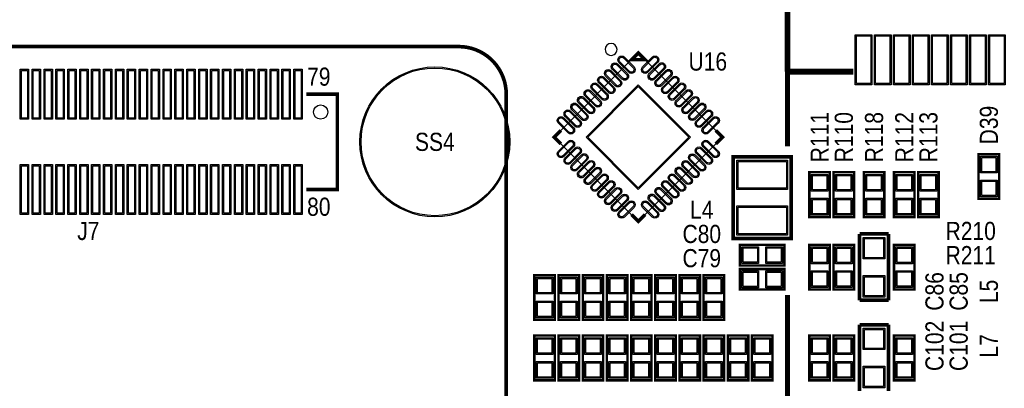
# Model space of a CAD drawing. Extents: x -17 to 137, y -14 to 84.
# Tile 10 of 12: x 57 to 98, y 41 to 57. Entities that reach past the tile are written whole.
import ezdxf
from ezdxf.enums import TextEntityAlignment as Align

# ---------------------------------------------------------------- set-up
doc = ezdxf.new("R2010")
doc.units = 0
for name, color, linetype in [('BG_SILKSCREEN_TOP', 40, 'CONTINUOUS'), ('PG_SILKSCREEN_TOP', 254, 'CONTINUOUS'), ('PIN_SOLDERMASK_TOP', 12, 'CONTINUOUS'), ('PIN_TOP', 92, 'CONTINUOUS'), ('RD_SILKSCREEN_TOP', 20, 'CONTINUOUS')]:
    doc.layers.add(name, color=color, linetype=linetype)

msp = doc.modelspace()

# ---------------------------------------------------------------- linework, layer by layer
at = {"layer": 'BG_SILKSCREEN_TOP'}
for points, const_width in [([(89.201168, 61.247884), (89.201168, 54.568192)], 0.249911), ([(89.201473, 61.248087), (89.201473, 54.568496)], 0.249911), ([(75.379834, 55.618888), (17.37995, 55.618888)], 0.1524), ([(89.201168, 54.568192), (91.963977, 54.568192)], 0.249911), ([(89.201473, 54.568496), (91.964154, 54.568496)], 0.249911), ([(89.201168, 54.568192), (89.201168, 51.435)], 0.2032), ([(77.37983, 52.618894), (77.37983, 53.618892)], 0.1524), ([(77.37983, 12.618974), (77.37983, 52.618894)], 0.1524), ([(89.201473, 31.75), (89.201473, 45.1866)], 0.2032)]:
    msp.add_lwpolyline(points, dxfattribs=dict(at, const_width=const_width))
at = {"layer": 'BG_SILKSCREEN_TOP', "const_width": 0.1524}
msp.add_lwpolyline([(77.37983, 53.618892, 0.414214), (75.379834, 55.618888)], format="xyb", dxfattribs=at)
at = {"layer": 'PG_SILKSCREEN_TOP'}
msp.add_lwpolyline([(82.037987, 55.499, 1), (81.538013, 55.499017, 1)], format="xyb", close=True, dxfattribs=at)
for points, const_width in [([(82.648146, 55.068826), (82.931, 55.35168), (83.213854, 55.068826), (82.648146, 55.068826)], 0.150089), ([(89.201371, 54.568293), (91.963977, 54.568293)], 0.250012), ([(68.980025, 49.6189), (70.280022, 49.6189), (70.280022, 53.618892), (68.980025, 53.618892)], 0.150012), ([(79.678174, 52.098854), (79.39532, 51.816), (79.678174, 51.533146)], 0.150089), ([(86.183826, 52.098854), (86.46668, 51.816), (86.183826, 51.533146)], 0.150089), ([(86.91499, 50.994818), (86.91499, 47.557182), (89.355168, 47.557182), (89.355168, 50.995072), (86.91499, 50.995072), (86.91499, 50.994818)], 0.1524), ([(97.2312, 49.2252), (97.2312, 51.1048), (98.0948, 51.1048), (98.0948, 49.2252), (97.2312, 49.2252)], 0.1016), ([(90.1192, 48.4632), (90.1192, 50.3428), (90.9828, 50.3428), (90.9828, 48.4632), (90.1192, 48.4632)], 0.1016), ([(91.1352, 48.4632), (91.1352, 50.3428), (91.9988, 50.3428), (91.9988, 48.4632), (91.1352, 48.4632)], 0.1016), ([(93.2688, 50.3428), (93.2688, 48.4632), (92.4052, 48.4632), (92.4052, 50.3428), (93.2688, 50.3428)], 0.1016), ([(93.6752, 48.4632), (93.6752, 50.3428), (94.5388, 50.3428), (94.5388, 48.4632), (93.6752, 48.4632)], 0.1016), ([(94.6912, 48.4632), (94.6912, 50.3428), (95.5548, 50.3428), (95.5548, 48.4632), (94.6912, 48.4632)], 0.1016), ([(82.648146, 48.563174), (82.931, 48.28032), (83.213854, 48.563174)], 0.150089), ([(92.2274, 44.9707), (92.2274, 47.752)], 0.1524), ([(92.2274, 47.752), (93.4466, 47.752)], 0.1524), ([(93.4466, 47.752), (93.4466, 44.9707)], 0.1524), ([(87.1982, 47.2948), (89.0778, 47.2948), (89.0778, 46.4312), (87.1982, 46.4312), (87.1982, 47.2948)], 0.1016), ([(90.1192, 45.4152), (90.1192, 47.2948), (90.9828, 47.2948), (90.9828, 45.4152), (90.1192, 45.4152)], 0.1016), ([(91.1352, 45.4152), (91.1352, 47.2948), (91.9988, 47.2948), (91.9988, 45.4152), (91.1352, 45.4152)], 0.1016), ([(94.5388, 47.2948), (94.5388, 45.4152), (93.6752, 45.4152), (93.6752, 47.2948), (94.5388, 47.2948)], 0.1016), ([(78.5622, 44.1452), (78.5622, 46.0248), (79.4258, 46.0248), (79.4258, 44.1452), (78.5622, 44.1452)], 0.1016), ([(79.5782, 44.1452), (79.5782, 46.0248), (80.4418, 46.0248), (80.4418, 44.1452), (79.5782, 44.1452)], 0.1016), ([(80.5942, 44.1452), (80.5942, 46.0248), (81.4578, 46.0248), (81.4578, 44.1452), (80.5942, 44.1452)], 0.1016), ([(81.6102, 44.1452), (81.6102, 46.0248), (82.4738, 46.0248), (82.4738, 44.1452), (81.6102, 44.1452)], 0.1016), ([(82.6262, 44.1452), (82.6262, 46.0248), (83.4898, 46.0248), (83.4898, 44.1452), (82.6262, 44.1452)], 0.1016), ([(83.6422, 44.1452), (83.6422, 46.0248), (84.5058, 46.0248), (84.5058, 44.1452), (83.6422, 44.1452)], 0.1016), ([(84.6582, 44.1452), (84.6582, 46.0248), (85.5218, 46.0248), (85.5218, 44.1452), (84.6582, 44.1452)], 0.1016), ([(85.6742, 44.1452), (85.6742, 46.0248), (86.5378, 46.0248), (86.5378, 44.1452), (85.6742, 44.1452)], 0.1016), ([(87.1982, 46.2788), (89.0778, 46.2788), (89.0778, 45.4152), (87.1982, 45.4152), (87.1982, 46.2788)], 0.1016), ([(93.4466, 44.9707), (92.2274, 44.9707)], 0.1524), ([(92.2274, 41.1607), (92.2274, 43.942)], 0.1524), ([(92.2274, 43.942), (93.4466, 43.942)], 0.1524), ([(93.4466, 43.942), (93.4466, 41.1607)], 0.1524), ([(78.5622, 41.6052), (78.5622, 43.4848), (79.4258, 43.4848), (79.4258, 41.6052), (78.5622, 41.6052)], 0.1016), ([(80.4418, 43.4848), (80.4418, 41.6052), (79.5782, 41.6052), (79.5782, 43.4848), (80.4418, 43.4848)], 0.1016), ([(81.4578, 43.4848), (81.4578, 41.6052), (80.5942, 41.6052), (80.5942, 43.4848), (81.4578, 43.4848)], 0.1016), ([(82.4738, 43.4848), (82.4738, 41.6052), (81.6102, 41.6052), (81.6102, 43.4848), (82.4738, 43.4848)], 0.1016), ([(82.6262, 41.6052), (82.6262, 43.4848), (83.4898, 43.4848), (83.4898, 41.6052), (82.6262, 41.6052)], 0.1016), ([(83.6422, 41.6052), (83.6422, 43.4848), (84.5058, 43.4848), (84.5058, 41.6052), (83.6422, 41.6052)], 0.1016), ([(85.5218, 43.4848), (85.5218, 41.6052), (84.6582, 41.6052), (84.6582, 43.4848), (85.5218, 43.4848)], 0.1016), ([(85.6742, 41.6052), (85.6742, 43.4848), (86.5378, 43.4848), (86.5378, 41.6052), (85.6742, 41.6052)], 0.1016), ([(86.6902, 41.6052), (86.6902, 43.4848), (87.5538, 43.4848), (87.5538, 41.6052), (86.6902, 41.6052)], 0.1016), ([(88.5698, 43.4848), (88.5698, 41.6052), (87.7062, 41.6052), (87.7062, 43.4848), (88.5698, 43.4848)], 0.1016), ([(90.1192, 41.6052), (90.1192, 43.4848), (90.9828, 43.4848), (90.9828, 41.6052), (90.1192, 41.6052)], 0.1016), ([(91.1352, 41.6052), (91.1352, 43.4848), (91.9988, 43.4848), (91.9988, 41.6052), (91.1352, 41.6052)], 0.1016), ([(94.5388, 43.4848), (94.5388, 41.6052), (93.6752, 41.6052), (93.6752, 43.4848), (94.5388, 43.4848)], 0.1016)]:
    msp.add_lwpolyline(points, dxfattribs=dict(at, const_width=const_width))
msp.add_lwpolyline([(79.39532, 51.816), (82.931, 48.28032), (86.46668, 51.816), (82.931, 55.35168), (79.39532, 51.816)], dxfattribs=at)
at = {"layer": 'PIN_SOLDERMASK_TOP'}
for points in [[(92.751364, 56.11829), (92.751364, 54.018294), (92.051365, 54.018294), (92.051365, 56.11829)], [(93.551362, 56.11829), (93.551362, 54.018294), (92.851364, 54.018294), (92.851364, 56.11829)], [(94.351361, 56.11829), (94.351361, 54.018294), (93.651362, 54.018294), (93.651362, 56.11829)], [(95.151359, 56.11829), (95.151359, 54.018294), (94.45136, 54.018294), (94.45136, 56.11829)], [(95.951358, 56.11829), (95.951358, 54.018294), (95.251359, 54.018294), (95.251359, 56.11829)], [(96.751356, 56.11829), (96.751356, 54.018294), (96.051357, 54.018294), (96.051357, 56.11829)], [(97.551354, 56.11829), (97.551354, 54.018294), (96.851356, 54.018294), (96.851356, 56.11829)], [(98.351378, 56.11829), (98.351378, 54.018294), (97.651379, 54.018294), (97.651379, 56.11829)], [(57.305016, 54.66889), (57.305016, 52.568894), (56.955004, 52.568894), (56.955004, 54.66889)], [(57.805015, 54.66889), (57.805015, 52.568894), (57.455003, 52.568894), (57.455003, 54.66889)], [(58.305014, 54.66889), (58.305014, 52.568894), (57.955002, 52.568894), (57.955002, 54.66889)], [(58.805013, 54.66889), (58.805013, 52.568894), (58.455001, 52.568894), (58.455001, 54.66889)], [(59.305038, 54.66889), (59.305038, 52.568894), (58.955026, 52.568894), (58.955026, 54.66889)], [(59.805037, 54.66889), (59.805037, 52.568894), (59.455025, 52.568894), (59.455025, 54.66889)], [(60.305036, 54.66889), (60.305036, 52.568894), (59.955024, 52.568894), (59.955024, 54.66889)], [(60.805035, 54.66889), (60.805035, 52.568894), (60.455023, 52.568894), (60.455023, 54.66889)], [(61.305034, 54.66889), (61.305034, 52.568894), (60.955022, 52.568894), (60.955022, 54.66889)], [(61.805033, 54.66889), (61.805033, 52.568894), (61.455021, 52.568894), (61.455021, 54.66889)], [(62.305032, 54.66889), (62.305032, 52.568894), (61.95502, 52.568894), (61.95502, 54.66889)], [(62.805031, 54.66889), (62.805031, 52.568894), (62.455019, 52.568894), (62.455019, 54.66889)], [(63.30503, 54.66889), (63.30503, 52.568894), (62.955018, 52.568894), (62.955018, 54.66889)], [(63.805029, 54.66889), (63.805029, 52.568894), (63.455017, 52.568894), (63.455017, 54.66889)], [(64.305028, 54.66889), (64.305028, 52.568894), (63.955016, 52.568894), (63.955016, 54.66889)], [(64.805027, 54.66889), (64.805027, 52.568894), (64.455015, 52.568894), (64.455015, 54.66889)], [(65.305026, 54.66889), (65.305026, 52.568894), (64.955014, 52.568894), (64.955014, 54.66889)], [(65.805025, 54.66889), (65.805025, 52.568894), (65.455013, 52.568894), (65.455013, 54.66889)], [(66.305024, 54.66889), (66.305024, 52.568894), (65.955012, 52.568894), (65.955012, 54.66889)], [(66.805023, 54.66889), (66.805023, 52.568894), (66.455011, 52.568894), (66.455011, 54.66889)], [(67.305022, 54.66889), (67.305022, 52.568894), (66.95501, 52.568894), (66.95501, 54.66889)], [(67.805021, 54.66889), (67.805021, 52.568894), (67.455009, 52.568894), (67.455009, 54.66889)], [(68.30502, 54.66889), (68.30502, 52.568894), (67.955008, 52.568894), (67.955008, 54.66889)], [(68.805019, 54.66889), (68.805019, 52.568894), (68.455007, 52.568894), (68.455007, 54.66889)], [(80.738919, 51.816), (82.931, 54.008081), (85.123081, 51.816), (82.931, 49.623919)], [(98.013495, 50.314377), (97.312505, 50.314377), (97.312505, 51.015367), (98.013495, 51.015367)], [(57.305016, 50.668898), (57.305016, 48.568902), (56.955004, 48.568902), (56.955004, 50.668898)], [(57.805015, 50.668898), (57.805015, 48.568902), (57.455003, 48.568902), (57.455003, 50.668898)], [(58.305014, 50.668898), (58.305014, 48.568902), (57.955002, 48.568902), (57.955002, 50.668898)], [(58.805013, 50.668898), (58.805013, 48.568902), (58.455001, 48.568902), (58.455001, 50.668898)], [(59.305038, 50.668898), (59.305038, 48.568902), (58.955026, 48.568902), (58.955026, 50.668898)], [(59.805037, 50.668898), (59.805037, 48.568902), (59.455025, 48.568902), (59.455025, 50.668898)], [(60.305036, 50.668898), (60.305036, 48.568902), (59.955024, 48.568902), (59.955024, 50.668898)], [(60.805035, 50.668898), (60.805035, 48.568902), (60.455023, 48.568902), (60.455023, 50.668898)], [(61.305034, 50.668898), (61.305034, 48.568902), (60.955022, 48.568902), (60.955022, 50.668898)], [(61.805033, 50.668898), (61.805033, 48.568902), (61.455021, 48.568902), (61.455021, 50.668898)], [(62.305032, 50.668898), (62.305032, 48.568902), (61.95502, 48.568902), (61.95502, 50.668898)], [(62.805031, 50.668898), (62.805031, 48.568902), (62.455019, 48.568902), (62.455019, 50.668898)], [(63.30503, 50.668898), (63.30503, 48.568902), (62.955018, 48.568902), (62.955018, 50.668898)], [(63.805029, 50.668898), (63.805029, 48.568902), (63.455017, 48.568902), (63.455017, 50.668898)], [(64.305028, 50.668898), (64.305028, 48.568902), (63.955016, 48.568902), (63.955016, 50.668898)], [(64.805027, 50.668898), (64.805027, 48.568902), (64.455015, 48.568902), (64.455015, 50.668898)], [(65.305026, 50.668898), (65.305026, 48.568902), (64.955014, 48.568902), (64.955014, 50.668898)], [(65.805025, 50.668898), (65.805025, 48.568902), (65.455013, 48.568902), (65.455013, 50.668898)], [(66.305024, 50.668898), (66.305024, 48.568902), (65.955012, 48.568902), (65.955012, 50.668898)], [(66.805023, 50.668898), (66.805023, 48.568902), (66.455011, 48.568902), (66.455011, 50.668898)], [(67.305022, 50.668898), (67.305022, 48.568902), (66.95501, 48.568902), (66.95501, 50.668898)], [(67.805021, 50.668898), (67.805021, 48.568902), (67.455009, 48.568902), (67.455009, 50.668898)], [(68.30502, 50.668898), (68.30502, 48.568902), (67.955008, 48.568902), (67.955008, 50.668898)], [(68.805019, 50.668898), (68.805019, 48.568902), (68.455007, 48.568902), (68.455007, 50.668898)], [(87.0712, 50.84445), (89.2048, 50.84445), (89.2048, 49.62525), (87.0712, 49.62525)], [(90.901495, 49.552377), (90.200505, 49.552377), (90.200505, 50.253367), (90.901495, 50.253367)], [(91.917495, 49.552377), (91.216505, 49.552377), (91.216505, 50.253367), (91.917495, 50.253367)], [(92.486505, 50.253367), (93.187495, 50.253367), (93.187495, 49.552377), (92.486505, 49.552377)], [(94.457495, 49.552377), (93.756505, 49.552377), (93.756505, 50.253367), (94.457495, 50.253367)], [(95.473495, 49.552377), (94.772505, 49.552377), (94.772505, 50.253367), (95.473495, 50.253367)], [(98.013495, 49.314633), (97.312505, 49.314633), (97.312505, 50.015623), (98.013495, 50.015623)], [(90.901495, 48.552633), (90.200505, 48.552633), (90.200505, 49.253623), (90.901495, 49.253623)], [(91.917495, 48.552633), (91.216505, 48.552633), (91.216505, 49.253623), (91.917495, 49.253623)], [(92.486505, 49.253623), (93.187495, 49.253623), (93.187495, 48.552633), (92.486505, 48.552633)], [(94.457495, 48.552633), (93.756505, 48.552633), (93.756505, 49.253623), (94.457495, 49.253623)], [(95.473495, 48.552633), (94.772505, 48.552633), (94.772505, 49.253623), (95.473495, 49.253623)], [(87.0712, 48.92675), (89.2048, 48.92675), (89.2048, 47.70755), (87.0712, 47.70755)], [(93.286961, 46.705139), (92.387039, 46.705139), (92.387039, 47.605061), (93.286961, 47.605061)], [(87.287633, 46.512505), (87.287633, 47.213495), (87.988623, 47.213495), (87.988623, 46.512505)], [(88.287377, 46.512505), (88.287377, 47.213495), (88.988367, 47.213495), (88.988367, 46.512505)], [(90.901495, 46.504377), (90.200505, 46.504377), (90.200505, 47.205367), (90.901495, 47.205367)], [(91.917495, 46.504377), (91.216505, 46.504377), (91.216505, 47.205367), (91.917495, 47.205367)], [(93.756505, 47.205367), (94.457495, 47.205367), (94.457495, 46.504377), (93.756505, 46.504377)], [(79.344495, 45.234377), (78.643505, 45.234377), (78.643505, 45.935367), (79.344495, 45.935367)], [(80.360495, 45.234377), (79.659505, 45.234377), (79.659505, 45.935367), (80.360495, 45.935367)], [(81.376495, 45.234377), (80.675505, 45.234377), (80.675505, 45.935367), (81.376495, 45.935367)], [(82.392495, 45.234377), (81.691505, 45.234377), (81.691505, 45.935367), (82.392495, 45.935367)], [(83.408495, 45.234377), (82.707505, 45.234377), (82.707505, 45.935367), (83.408495, 45.935367)], [(84.424495, 45.234377), (83.723505, 45.234377), (83.723505, 45.935367), (84.424495, 45.935367)], [(85.440495, 45.234377), (84.739505, 45.234377), (84.739505, 45.935367), (85.440495, 45.935367)], [(86.456495, 45.234377), (85.755505, 45.234377), (85.755505, 45.935367), (86.456495, 45.935367)], [(87.287633, 45.496505), (87.287633, 46.197495), (87.988623, 46.197495), (87.988623, 45.496505)], [(88.287377, 45.496505), (88.287377, 46.197495), (88.988367, 46.197495), (88.988367, 45.496505)], [(90.901495, 45.504633), (90.200505, 45.504633), (90.200505, 46.205623), (90.901495, 46.205623)], [(91.917495, 45.504633), (91.216505, 45.504633), (91.216505, 46.205623), (91.917495, 46.205623)], [(93.286961, 45.104939), (92.387039, 45.104939), (92.387039, 46.004861), (93.286961, 46.004861)], [(93.756505, 46.205623), (94.457495, 46.205623), (94.457495, 45.504633), (93.756505, 45.504633)], [(79.344495, 44.234633), (78.643505, 44.234633), (78.643505, 44.935623), (79.344495, 44.935623)], [(80.360495, 44.234633), (79.659505, 44.234633), (79.659505, 44.935623), (80.360495, 44.935623)], [(81.376495, 44.234633), (80.675505, 44.234633), (80.675505, 44.935623), (81.376495, 44.935623)], [(82.392495, 44.234633), (81.691505, 44.234633), (81.691505, 44.935623), (82.392495, 44.935623)], [(83.408495, 44.234633), (82.707505, 44.234633), (82.707505, 44.935623), (83.408495, 44.935623)], [(84.424495, 44.234633), (83.723505, 44.234633), (83.723505, 44.935623), (84.424495, 44.935623)], [(85.440495, 44.234633), (84.739505, 44.234633), (84.739505, 44.935623), (85.440495, 44.935623)], [(86.456495, 44.234633), (85.755505, 44.234633), (85.755505, 44.935623), (86.456495, 44.935623)], [(93.286961, 42.895139), (92.387039, 42.895139), (92.387039, 43.795061), (93.286961, 43.795061)], [(79.344495, 42.694377), (78.643505, 42.694377), (78.643505, 43.395367), (79.344495, 43.395367)], [(79.659505, 43.395367), (80.360495, 43.395367), (80.360495, 42.694377), (79.659505, 42.694377)], [(80.675505, 43.395367), (81.376495, 43.395367), (81.376495, 42.694377), (80.675505, 42.694377)], [(81.691505, 43.395367), (82.392495, 43.395367), (82.392495, 42.694377), (81.691505, 42.694377)], [(83.408495, 42.694377), (82.707505, 42.694377), (82.707505, 43.395367), (83.408495, 43.395367)], [(84.424495, 42.694377), (83.723505, 42.694377), (83.723505, 43.395367), (84.424495, 43.395367)], [(84.739505, 43.395367), (85.440495, 43.395367), (85.440495, 42.694377), (84.739505, 42.694377)], [(86.456495, 42.694377), (85.755505, 42.694377), (85.755505, 43.395367), (86.456495, 43.395367)], [(87.472495, 42.694377), (86.771505, 42.694377), (86.771505, 43.395367), (87.472495, 43.395367)], [(87.787505, 43.395367), (88.488495, 43.395367), (88.488495, 42.694377), (87.787505, 42.694377)], [(90.901495, 42.694377), (90.200505, 42.694377), (90.200505, 43.395367), (90.901495, 43.395367)], [(91.917495, 42.694377), (91.216505, 42.694377), (91.216505, 43.395367), (91.917495, 43.395367)], [(93.756505, 43.395367), (94.457495, 43.395367), (94.457495, 42.694377), (93.756505, 42.694377)], [(79.344495, 41.694633), (78.643505, 41.694633), (78.643505, 42.395623), (79.344495, 42.395623)], [(79.659505, 42.395623), (80.360495, 42.395623), (80.360495, 41.694633), (79.659505, 41.694633)], [(80.675505, 42.395623), (81.376495, 42.395623), (81.376495, 41.694633), (80.675505, 41.694633)], [(81.691505, 42.395623), (82.392495, 42.395623), (82.392495, 41.694633), (81.691505, 41.694633)], [(83.408495, 41.694633), (82.707505, 41.694633), (82.707505, 42.395623), (83.408495, 42.395623)], [(84.424495, 41.694633), (83.723505, 41.694633), (83.723505, 42.395623), (84.424495, 42.395623)], [(84.739505, 42.395623), (85.440495, 42.395623), (85.440495, 41.694633), (84.739505, 41.694633)], [(86.456495, 41.694633), (85.755505, 41.694633), (85.755505, 42.395623), (86.456495, 42.395623)], [(87.472495, 41.694633), (86.771505, 41.694633), (86.771505, 42.395623), (87.472495, 42.395623)], [(87.787505, 42.395623), (88.488495, 42.395623), (88.488495, 41.694633), (87.787505, 41.694633)], [(90.901495, 41.694633), (90.200505, 41.694633), (90.200505, 42.395623), (90.901495, 42.395623)], [(91.917495, 41.694633), (91.216505, 41.694633), (91.216505, 42.395623), (91.917495, 42.395623)], [(93.756505, 42.395623), (94.457495, 42.395623), (94.457495, 41.694633), (93.756505, 41.694633)], [(93.286961, 41.294939), (92.387039, 41.294939), (92.387039, 42.194861), (93.286961, 42.194861)]]:
    msp.add_lwpolyline(points, close=True, dxfattribs=at)
for points in [[(82.527898, 54.538514), (82.11786, 54.948553, -1), (82.344162, 55.174855), (82.754201, 54.764817, -1)], [(83.74414, 54.948553), (83.334102, 54.538514, -1), (83.107799, 54.764817), (83.517838, 55.174855, -1)], [(81.962139, 53.97278), (81.5521, 54.382819, -1), (81.778403, 54.609121), (82.188441, 54.199083, -1)], [(82.244968, 54.255609), (81.834929, 54.665648, -1), (82.061232, 54.89195), (82.47127, 54.481912, -1)], [(84.027071, 54.665648), (83.617032, 54.255609, -1), (83.39073, 54.481912), (83.800768, 54.89195, -1)], [(84.3099, 54.382819), (83.899861, 53.97278, -1), (83.673559, 54.199083), (84.083597, 54.609121, -1)], [(81.679233, 53.68985), (81.269195, 54.099888, -1), (81.495497, 54.32619), (81.905536, 53.916152, -1)], [(84.592805, 54.099888), (84.182767, 53.68985, -1), (83.956464, 53.916152), (84.366503, 54.32619, -1)], [(81.113677, 53.124319), (80.703639, 53.534357, -1), (80.929941, 53.760659), (81.339979, 53.350621, -1)], [(81.396379, 53.407021), (80.986341, 53.817059, -1), (81.212643, 54.043361), (81.622681, 53.633323, -1)], [(84.875659, 53.817059), (84.465621, 53.407021, -1), (84.239319, 53.633323), (84.649357, 54.043361, -1)], [(85.158361, 53.534357), (84.748323, 53.124319, -1), (84.522021, 53.350621), (84.932059, 53.760659, -1)], [(80.830848, 52.841464), (80.42081, 53.251503, -1), (80.647112, 53.477805), (81.05715, 53.067767, -1)], [(85.44119, 53.251503), (85.031152, 52.841464, -1), (84.80485, 53.067767), (85.214888, 53.477805, -1)], [(80.547917, 52.558559), (80.137879, 52.968597, -1), (80.364181, 53.1949), (80.77422, 52.784861, -1)], [(85.724121, 52.968597), (85.314083, 52.558559, -1), (85.08778, 52.784861), (85.497819, 53.1949, -1)], [(79.982183, 51.992799), (79.572145, 52.402838, -1), (79.798447, 52.62914), (80.208486, 52.219102, -1)], [(80.265088, 52.27573), (79.85505, 52.685768, -1), (80.081352, 52.912071), (80.491391, 52.502032, -1)], [(86.00695, 52.685768), (85.596912, 52.27573, -1), (85.370609, 52.502032), (85.780648, 52.912071, -1)], [(86.289855, 52.402838), (85.879817, 51.992799, -1), (85.653514, 52.219102), (86.063553, 52.62914, -1)], [(80.208486, 51.412898), (79.798447, 51.00286, -1), (79.572145, 51.229162), (79.982183, 51.639201, -1)], [(80.491391, 51.129968), (80.081352, 50.719929, -1), (79.85505, 50.946232), (80.265088, 51.35627, -1)], [(85.780648, 50.719929), (85.370609, 51.129968, -1), (85.596912, 51.35627), (86.00695, 50.946232, -1)], [(86.063553, 51.00286), (85.653514, 51.412898, -1), (85.879817, 51.639201), (86.289855, 51.229162, -1)], [(80.77422, 50.847139), (80.364181, 50.4371, -1), (80.137879, 50.663403), (80.547917, 51.073441, -1)], [(85.497819, 50.4371), (85.08778, 50.847139, -1), (85.314083, 51.073441), (85.724121, 50.663403, -1)], [(81.05715, 50.564233), (80.647112, 50.154195, -1), (80.42081, 50.380497), (80.830848, 50.790536, -1)], [(81.339979, 50.281379), (80.929941, 49.871341, -1), (80.703639, 50.097643), (81.113677, 50.507681, -1)], [(84.932059, 49.871341), (84.522021, 50.281379, -1), (84.748323, 50.507681), (85.158361, 50.097643, -1)], [(85.214888, 50.154195), (84.80485, 50.564233, -1), (85.031152, 50.790536), (85.44119, 50.380497, -1)], [(81.622681, 49.998677), (81.212643, 49.588639, -1), (80.986341, 49.814941), (81.396379, 50.224979, -1)], [(84.649357, 49.588639), (84.239319, 49.998677, -1), (84.465621, 50.224979), (84.875659, 49.814941, -1)], [(81.905536, 49.715848), (81.495497, 49.30581, -1), (81.269195, 49.532112), (81.679233, 49.94215, -1)], [(82.188441, 49.432917), (81.778403, 49.022879, -1), (81.5521, 49.249181), (81.962139, 49.65922, -1)], [(84.083597, 49.022879), (83.673559, 49.432917, -1), (83.899861, 49.65922), (84.3099, 49.249181, -1)], [(84.366503, 49.30581), (83.956464, 49.715848, -1), (84.182767, 49.94215), (84.592805, 49.532112, -1)], [(82.47127, 49.150088), (82.061232, 48.74005, -1), (81.834929, 48.966352), (82.244968, 49.376391, -1)], [(83.800768, 48.74005), (83.39073, 49.150088, -1), (83.617032, 49.376391), (84.027071, 48.966352, -1)], [(82.754201, 48.867183), (82.344162, 48.457145, -1), (82.11786, 48.683447), (82.527898, 49.093486, -1)], [(83.517838, 48.457145), (83.107799, 48.867183, -1), (83.334102, 49.093486), (83.74414, 48.683447, -1)]]:
    msp.add_lwpolyline(points, format="xyb", close=True, dxfattribs=at)
for centre, radius in [((74.379836, 51.618896), 3.149994), ((69.580023, 52.868906), 0.299999)]:
    msp.add_circle(centre, radius, dxfattribs=at)
at = {"layer": 'PIN_TOP'}
for points in [[(92.701364, 56.06829), (92.701364, 54.068294), (92.101365, 54.068294), (92.101365, 56.06829)], [(93.501362, 56.06829), (93.501362, 54.068294), (92.901364, 54.068294), (92.901364, 56.06829)], [(94.301361, 56.06829), (94.301361, 54.068294), (93.701362, 54.068294), (93.701362, 56.06829)], [(95.101359, 56.06829), (95.101359, 54.068294), (94.50136, 54.068294), (94.50136, 56.06829)], [(95.901358, 56.06829), (95.901358, 54.068294), (95.301359, 54.068294), (95.301359, 56.06829)], [(96.701356, 56.06829), (96.701356, 54.068294), (96.101357, 54.068294), (96.101357, 56.06829)], [(97.501354, 56.06829), (97.501354, 54.068294), (96.901356, 54.068294), (96.901356, 56.06829)], [(98.301378, 56.06829), (98.301378, 54.068294), (97.701379, 54.068294), (97.701379, 56.06829)], [(57.255016, 54.61889), (57.255016, 52.618894), (57.005004, 52.618894), (57.005004, 54.61889)], [(57.755015, 54.61889), (57.755015, 52.618894), (57.505003, 52.618894), (57.505003, 54.61889)], [(58.255014, 54.61889), (58.255014, 52.618894), (58.005002, 52.618894), (58.005002, 54.61889)], [(58.755013, 54.61889), (58.755013, 52.618894), (58.505001, 52.618894), (58.505001, 54.61889)], [(59.255038, 54.61889), (59.255038, 52.618894), (59.005025, 52.618894), (59.005025, 54.61889)], [(59.755037, 54.61889), (59.755037, 52.618894), (59.505025, 52.618894), (59.505025, 54.61889)], [(60.255036, 54.61889), (60.255036, 52.618894), (60.005024, 52.618894), (60.005024, 54.61889)], [(60.755035, 54.61889), (60.755035, 52.618894), (60.505023, 52.618894), (60.505023, 54.61889)], [(61.255034, 54.61889), (61.255034, 52.618894), (61.005021, 52.618894), (61.005021, 54.61889)], [(61.755033, 54.61889), (61.755033, 52.618894), (61.505021, 52.618894), (61.505021, 54.61889)], [(62.255032, 54.61889), (62.255032, 52.618894), (62.005019, 52.618894), (62.005019, 54.61889)], [(62.755031, 54.61889), (62.755031, 52.618894), (62.505018, 52.618894), (62.505018, 54.61889)], [(63.25503, 54.61889), (63.25503, 52.618894), (63.005017, 52.618894), (63.005017, 54.61889)], [(63.755029, 54.61889), (63.755029, 52.618894), (63.505017, 52.618894), (63.505017, 54.61889)], [(64.255028, 54.61889), (64.255028, 52.618894), (64.005015, 52.618894), (64.005015, 54.61889)], [(64.755027, 54.61889), (64.755027, 52.618894), (64.505015, 52.618894), (64.505015, 54.61889)], [(65.255026, 54.61889), (65.255026, 52.618894), (65.005014, 52.618894), (65.005014, 54.61889)], [(65.755025, 54.61889), (65.755025, 52.618894), (65.505012, 52.618894), (65.505012, 54.61889)], [(66.255024, 54.61889), (66.255024, 52.618894), (66.005011, 52.618894), (66.005011, 54.61889)], [(66.755023, 54.61889), (66.755023, 52.618894), (66.50501, 52.618894), (66.50501, 54.61889)], [(67.255022, 54.61889), (67.255022, 52.618894), (67.00501, 52.618894), (67.00501, 54.61889)], [(67.755021, 54.61889), (67.755021, 52.618894), (67.505008, 52.618894), (67.505008, 54.61889)], [(68.25502, 54.61889), (68.25502, 52.618894), (68.005008, 52.618894), (68.005008, 54.61889)], [(68.755019, 54.61889), (68.755019, 52.618894), (68.505007, 52.618894), (68.505007, 54.61889)], [(80.809684, 51.816), (82.931, 53.937316), (85.052316, 51.816), (82.931, 49.694684)], [(97.962695, 50.365177), (97.363305, 50.365177), (97.363305, 50.964567), (97.962695, 50.964567)], [(57.255016, 50.618898), (57.255016, 48.618902), (57.005004, 48.618902), (57.005004, 50.618898)], [(57.755015, 50.618898), (57.755015, 48.618902), (57.505003, 48.618902), (57.505003, 50.618898)], [(58.255014, 50.618898), (58.255014, 48.618902), (58.005002, 48.618902), (58.005002, 50.618898)], [(58.755013, 50.618898), (58.755013, 48.618902), (58.505001, 48.618902), (58.505001, 50.618898)], [(59.255038, 50.618898), (59.255038, 48.618902), (59.005025, 48.618902), (59.005025, 50.618898)], [(59.755037, 50.618898), (59.755037, 48.618902), (59.505025, 48.618902), (59.505025, 50.618898)], [(60.255036, 50.618898), (60.255036, 48.618902), (60.005024, 48.618902), (60.005024, 50.618898)], [(60.755035, 50.618898), (60.755035, 48.618902), (60.505023, 48.618902), (60.505023, 50.618898)], [(61.255034, 50.618898), (61.255034, 48.618902), (61.005021, 48.618902), (61.005021, 50.618898)], [(61.755033, 50.618898), (61.755033, 48.618902), (61.505021, 48.618902), (61.505021, 50.618898)], [(62.255032, 50.618898), (62.255032, 48.618902), (62.005019, 48.618902), (62.005019, 50.618898)], [(62.755031, 50.618898), (62.755031, 48.618902), (62.505018, 48.618902), (62.505018, 50.618898)], [(63.25503, 50.618898), (63.25503, 48.618902), (63.005017, 48.618902), (63.005017, 50.618898)], [(63.755029, 50.618898), (63.755029, 48.618902), (63.505017, 48.618902), (63.505017, 50.618898)], [(64.255028, 50.618898), (64.255028, 48.618902), (64.005015, 48.618902), (64.005015, 50.618898)], [(64.755027, 50.618898), (64.755027, 48.618902), (64.505015, 48.618902), (64.505015, 50.618898)], [(65.255026, 50.618898), (65.255026, 48.618902), (65.005014, 48.618902), (65.005014, 50.618898)], [(65.755025, 50.618898), (65.755025, 48.618902), (65.505012, 48.618902), (65.505012, 50.618898)], [(66.255024, 50.618898), (66.255024, 48.618902), (66.005011, 48.618902), (66.005011, 50.618898)], [(66.755023, 50.618898), (66.755023, 48.618902), (66.50501, 48.618902), (66.50501, 50.618898)], [(67.255022, 50.618898), (67.255022, 48.618902), (67.00501, 48.618902), (67.00501, 50.618898)], [(67.755021, 50.618898), (67.755021, 48.618902), (67.505008, 48.618902), (67.505008, 50.618898)], [(68.25502, 50.618898), (68.25502, 48.618902), (68.005008, 48.618902), (68.005008, 50.618898)], [(68.755019, 50.618898), (68.755019, 48.618902), (68.505007, 48.618902), (68.505007, 50.618898)], [(87.122, 50.79365), (89.154, 50.79365), (89.154, 49.67605), (87.122, 49.67605)], [(90.850695, 49.603177), (90.251305, 49.603177), (90.251305, 50.202567), (90.850695, 50.202567)], [(91.866695, 49.603177), (91.267305, 49.603177), (91.267305, 50.202567), (91.866695, 50.202567)], [(92.537305, 50.202567), (93.136695, 50.202567), (93.136695, 49.603177), (92.537305, 49.603177)], [(94.406695, 49.603177), (93.807305, 49.603177), (93.807305, 50.202567), (94.406695, 50.202567)], [(95.422695, 49.603177), (94.823305, 49.603177), (94.823305, 50.202567), (95.422695, 50.202567)], [(97.962695, 49.365433), (97.363305, 49.365433), (97.363305, 49.964823), (97.962695, 49.964823)], [(87.122, 48.87595), (89.154, 48.87595), (89.154, 47.75835), (87.122, 47.75835)], [(90.850695, 48.603433), (90.251305, 48.603433), (90.251305, 49.202823), (90.850695, 49.202823)], [(91.866695, 48.603433), (91.267305, 48.603433), (91.267305, 49.202823), (91.866695, 49.202823)], [(92.537305, 49.202823), (93.136695, 49.202823), (93.136695, 48.603433), (92.537305, 48.603433)], [(94.406695, 48.603433), (93.807305, 48.603433), (93.807305, 49.202823), (94.406695, 49.202823)], [(95.422695, 48.603433), (94.823305, 48.603433), (94.823305, 49.202823), (95.422695, 49.202823)], [(93.23705, 46.75505), (92.43695, 46.75505), (92.43695, 47.55515), (93.23705, 47.55515)], [(87.338433, 46.563305), (87.338433, 47.162695), (87.937823, 47.162695), (87.937823, 46.563305)], [(88.338177, 46.563305), (88.338177, 47.162695), (88.937567, 47.162695), (88.937567, 46.563305)], [(90.850695, 46.555177), (90.251305, 46.555177), (90.251305, 47.154567), (90.850695, 47.154567)], [(91.866695, 46.555177), (91.267305, 46.555177), (91.267305, 47.154567), (91.866695, 47.154567)], [(93.807305, 47.154567), (94.406695, 47.154567), (94.406695, 46.555177), (93.807305, 46.555177)], [(87.338433, 45.547305), (87.338433, 46.146695), (87.937823, 46.146695), (87.937823, 45.547305)], [(88.338177, 45.547305), (88.338177, 46.146695), (88.937567, 46.146695), (88.937567, 45.547305)], [(90.850695, 45.555433), (90.251305, 45.555433), (90.251305, 46.154823), (90.850695, 46.154823)], [(91.866695, 45.555433), (91.267305, 45.555433), (91.267305, 46.154823), (91.866695, 46.154823)], [(93.23705, 45.15485), (92.43695, 45.15485), (92.43695, 45.95495), (93.23705, 45.95495)], [(93.807305, 46.154823), (94.406695, 46.154823), (94.406695, 45.555433), (93.807305, 45.555433)], [(79.293695, 45.285177), (78.694305, 45.285177), (78.694305, 45.884567), (79.293695, 45.884567)], [(80.309695, 45.285177), (79.710305, 45.285177), (79.710305, 45.884567), (80.309695, 45.884567)], [(81.325695, 45.285177), (80.726305, 45.285177), (80.726305, 45.884567), (81.325695, 45.884567)], [(82.341695, 45.285177), (81.742305, 45.285177), (81.742305, 45.884567), (82.341695, 45.884567)], [(83.357695, 45.285177), (82.758305, 45.285177), (82.758305, 45.884567), (83.357695, 45.884567)], [(84.373695, 45.285177), (83.774305, 45.285177), (83.774305, 45.884567), (84.373695, 45.884567)], [(85.389695, 45.285177), (84.790305, 45.285177), (84.790305, 45.884567), (85.389695, 45.884567)], [(86.405695, 45.285177), (85.806305, 45.285177), (85.806305, 45.884567), (86.405695, 45.884567)], [(79.293695, 44.285433), (78.694305, 44.285433), (78.694305, 44.884823), (79.293695, 44.884823)], [(80.309695, 44.285433), (79.710305, 44.285433), (79.710305, 44.884823), (80.309695, 44.884823)], [(81.325695, 44.285433), (80.726305, 44.285433), (80.726305, 44.884823), (81.325695, 44.884823)], [(82.341695, 44.285433), (81.742305, 44.285433), (81.742305, 44.884823), (82.341695, 44.884823)], [(83.357695, 44.285433), (82.758305, 44.285433), (82.758305, 44.884823), (83.357695, 44.884823)], [(84.373695, 44.285433), (83.774305, 44.285433), (83.774305, 44.884823), (84.373695, 44.884823)], [(85.389695, 44.285433), (84.790305, 44.285433), (84.790305, 44.884823), (85.389695, 44.884823)], [(86.405695, 44.285433), (85.806305, 44.285433), (85.806305, 44.884823), (86.405695, 44.884823)], [(93.23705, 42.94505), (92.43695, 42.94505), (92.43695, 43.74515), (93.23705, 43.74515)], [(79.293695, 42.745177), (78.694305, 42.745177), (78.694305, 43.344567), (79.293695, 43.344567)], [(79.710305, 43.344567), (80.309695, 43.344567), (80.309695, 42.745177), (79.710305, 42.745177)], [(80.726305, 43.344567), (81.325695, 43.344567), (81.325695, 42.745177), (80.726305, 42.745177)], [(81.742305, 43.344567), (82.341695, 43.344567), (82.341695, 42.745177), (81.742305, 42.745177)], [(83.357695, 42.745177), (82.758305, 42.745177), (82.758305, 43.344567), (83.357695, 43.344567)], [(84.373695, 42.745177), (83.774305, 42.745177), (83.774305, 43.344567), (84.373695, 43.344567)], [(84.790305, 43.344567), (85.389695, 43.344567), (85.389695, 42.745177), (84.790305, 42.745177)], [(86.405695, 42.745177), (85.806305, 42.745177), (85.806305, 43.344567), (86.405695, 43.344567)], [(87.421695, 42.745177), (86.822305, 42.745177), (86.822305, 43.344567), (87.421695, 43.344567)], [(87.838305, 43.344567), (88.437695, 43.344567), (88.437695, 42.745177), (87.838305, 42.745177)], [(90.850695, 42.745177), (90.251305, 42.745177), (90.251305, 43.344567), (90.850695, 43.344567)], [(91.866695, 42.745177), (91.267305, 42.745177), (91.267305, 43.344567), (91.866695, 43.344567)], [(93.807305, 43.344567), (94.406695, 43.344567), (94.406695, 42.745177), (93.807305, 42.745177)], [(79.293695, 41.745433), (78.694305, 41.745433), (78.694305, 42.344823), (79.293695, 42.344823)], [(79.710305, 42.344823), (80.309695, 42.344823), (80.309695, 41.745433), (79.710305, 41.745433)], [(80.726305, 42.344823), (81.325695, 42.344823), (81.325695, 41.745433), (80.726305, 41.745433)], [(81.742305, 42.344823), (82.341695, 42.344823), (82.341695, 41.745433), (81.742305, 41.745433)], [(83.357695, 41.745433), (82.758305, 41.745433), (82.758305, 42.344823), (83.357695, 42.344823)], [(84.373695, 41.745433), (83.774305, 41.745433), (83.774305, 42.344823), (84.373695, 42.344823)], [(84.790305, 42.344823), (85.389695, 42.344823), (85.389695, 41.745433), (84.790305, 41.745433)], [(86.405695, 41.745433), (85.806305, 41.745433), (85.806305, 42.344823), (86.405695, 42.344823)], [(87.421695, 41.745433), (86.822305, 41.745433), (86.822305, 42.344823), (87.421695, 42.344823)], [(87.838305, 42.344823), (88.437695, 42.344823), (88.437695, 41.745433), (87.838305, 41.745433)], [(90.850695, 41.745433), (90.251305, 41.745433), (90.251305, 42.344823), (90.850695, 42.344823)], [(91.866695, 41.745433), (91.267305, 41.745433), (91.267305, 42.344823), (91.866695, 42.344823)], [(93.807305, 42.344823), (94.406695, 42.344823), (94.406695, 41.745433), (93.807305, 41.745433)], [(93.23705, 41.34485), (92.43695, 41.34485), (92.43695, 42.14495), (93.23705, 42.14495)]]:
    msp.add_lwpolyline(points, close=True, dxfattribs=at)
for points in [[(82.56337, 54.573807), (82.153152, 54.984025, -1), (82.30869, 55.139563), (82.718908, 54.729345, -1)], [(83.708848, 54.984025), (83.29863, 54.573807, -1), (83.143092, 54.729345), (83.55331, 55.139563, -1)], [(82.28044, 54.290902), (81.870222, 54.70112, -1), (82.02576, 54.856658), (82.435978, 54.44644, -1)], [(83.991778, 54.70112), (83.58156, 54.290902, -1), (83.426022, 54.44644), (83.83624, 54.856658, -1)], [(81.714705, 53.725142), (81.304487, 54.13536, -1), (81.460025, 54.290898), (81.870243, 53.88068, -1)], [(81.997611, 54.008073), (81.587393, 54.418291, -1), (81.742931, 54.573829), (82.153149, 54.163611, -1)], [(84.274607, 54.418291), (83.864389, 54.008073, -1), (83.708851, 54.163611), (84.119069, 54.573829, -1)], [(84.557513, 54.13536), (84.147295, 53.725142, -1), (83.991757, 53.88068), (84.401975, 54.290898, -1)], [(81.431851, 53.442313), (81.021633, 53.852531, -1), (81.177171, 54.008069), (81.587389, 53.597851, -1)], [(84.840367, 53.852531), (84.430149, 53.442313, -1), (84.274611, 53.597851), (84.684829, 54.008069, -1)], [(80.86632, 52.876757), (80.456102, 53.286975, -1), (80.61164, 53.442513), (81.021858, 53.032295, -1)], [(81.149149, 53.159611), (80.738931, 53.569829, -1), (80.894469, 53.725367), (81.304687, 53.315149, -1)], [(85.123069, 53.569829), (84.712851, 53.159611, -1), (84.557313, 53.315149), (84.967531, 53.725367, -1)], [(85.405898, 53.286975), (84.99568, 52.876757, -1), (84.840142, 53.032295), (85.25036, 53.442513, -1)], [(80.583389, 52.593851), (80.173171, 53.004069, -1), (80.328709, 53.159607), (80.738927, 52.749389, -1)], [(85.688829, 53.004069), (85.278611, 52.593851, -1), (85.123073, 52.749389), (85.533291, 53.159607, -1)], [(80.017655, 52.028092), (79.607437, 52.43831, -1), (79.762975, 52.593848), (80.173193, 52.18363, -1)], [(80.30056, 52.311022), (79.890342, 52.72124, -1), (80.04588, 52.876778), (80.456098, 52.46656, -1)], [(85.971658, 52.72124), (85.56144, 52.311022, -1), (85.405902, 52.46656), (85.81612, 52.876778, -1)], [(86.254563, 52.43831), (85.844345, 52.028092, -1), (85.688807, 52.18363), (86.099025, 52.593848, -1)], [(80.173193, 51.44837), (79.762975, 51.038152, -1), (79.607437, 51.19369), (80.017655, 51.603908, -1)], [(80.456098, 51.16544), (80.04588, 50.755222, -1), (79.890342, 50.91076), (80.30056, 51.320978, -1)], [(85.81612, 50.755222), (85.405902, 51.16544, -1), (85.56144, 51.320978), (85.971658, 50.91076, -1)], [(86.099025, 51.038152), (85.688807, 51.44837, -1), (85.844345, 51.603908), (86.254563, 51.19369, -1)], [(80.738927, 50.882611), (80.328709, 50.472393, -1), (80.173171, 50.627931), (80.583389, 51.038149, -1)], [(85.533291, 50.472393), (85.123073, 50.882611, -1), (85.278611, 51.038149), (85.688829, 50.627931, -1)], [(81.021858, 50.599705), (80.61164, 50.189487, -1), (80.456102, 50.345025), (80.86632, 50.755243, -1)], [(81.304687, 50.316851), (80.894469, 49.906633, -1), (80.738931, 50.062171), (81.149149, 50.472389, -1)], [(84.967531, 49.906633), (84.557313, 50.316851, -1), (84.712851, 50.472389), (85.123069, 50.062171, -1)], [(85.25036, 50.189487), (84.840142, 50.599705, -1), (84.99568, 50.755243), (85.405898, 50.345025, -1)], [(81.587389, 50.034149), (81.177171, 49.623931, -1), (81.021633, 49.779469), (81.431851, 50.189687, -1)], [(84.684829, 49.623931), (84.274611, 50.034149, -1), (84.430149, 50.189687), (84.840367, 49.779469, -1)], [(81.870243, 49.75132), (81.460025, 49.341102, -1), (81.304487, 49.49664), (81.714705, 49.906858, -1)], [(84.401975, 49.341102), (83.991757, 49.75132, -1), (84.147295, 49.906858), (84.557513, 49.49664, -1)], [(82.153149, 49.468389), (81.742931, 49.058171, -1), (81.587393, 49.213709), (81.997611, 49.623927, -1)], [(82.435978, 49.18556), (82.02576, 48.775342, -1), (81.870222, 48.93088), (82.28044, 49.341098, -1)], [(83.83624, 48.775342), (83.426022, 49.18556, -1), (83.58156, 49.341098), (83.991778, 48.93088, -1)], [(84.119069, 49.058171), (83.708851, 49.468389, -1), (83.864389, 49.623927), (84.274607, 49.213709, -1)], [(82.718908, 48.902655), (82.30869, 48.492437, -1), (82.153152, 48.647975), (82.56337, 49.058193, -1)], [(83.55331, 48.492437), (83.143092, 48.902655, -1), (83.29863, 49.058193), (83.708848, 48.647975, -1)]]:
    msp.add_lwpolyline(points, format="xyb", close=True, dxfattribs=at)
for centre, radius in [((74.379836, 51.618896), 3.099994), ((69.580023, 52.868906), 0.299999)]:
    msp.add_circle(centre, radius, dxfattribs=at)

# ---------------------------------------------------------------- texts
at = {"layer": 'PG_SILKSCREEN_TOP', "width": 0.866667}
for s, p in [('79', (69.0118, 53.975)), ('80', (69.0118, 48.514))]:
    msp.add_text(s, height=0.762, dxfattribs=at).set_placement(p)
at = {"layer": 'RD_SILKSCREEN_TOP', "width": 0.866667}
for s, p in [('U16', (85.852, 54.610025)), ('SS4', (74.379836, 51.237896)), ('L4', (85.598, 48.387)), ('J7', (59.817, 47.498)), ('C80', (85.598, 47.371)), ('R210', (96.901, 47.498)), ('R211', (96.901, 46.482)), ('C79', (85.598, 46.355))]:
    msp.add_text(s, height=0.762, dxfattribs=at).set_placement(p, align=Align.CENTER)
for s, p in [('D39', (98.044, 52.323695)), ('R111', (90.932, 51.815695)), ('R110', (91.948, 51.815695)), ('R118', (93.218, 51.815695)), ('R112', (94.488, 51.815695)), ('R113', (95.504, 51.815695)), ('C86', (95.758, 45.338695)), ('C85', (96.774, 45.338695)), ('L5', (98.044, 45.338695)), ('C102', (95.758, 43.052695)), ('C101', (96.774, 43.052695)), ('L7', (98.044, 43.052695))]:
    msp.add_text(s, height=0.762, rotation=90, dxfattribs=at).set_placement(p, align=Align.CENTER)

doc.saveas('drawing.dxf')
